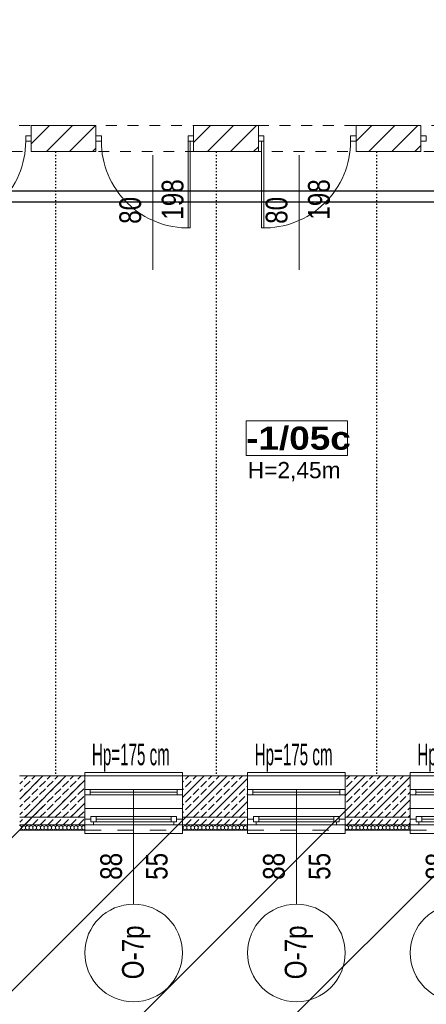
# Model space of a CAD drawing. Header units: centimetres. Extents: x -25180 to 41165, y 25463 to 74870.
# Tile 24 of 182: x -730 to -355, y 32800 to 33708. Entities that reach past the tile are written whole.
import ezdxf

# ---------------------------------------------------------------- set-up
doc = ezdxf.new("R2010")
doc.units = ezdxf.units.CM
doc.header["$MEASUREMENT"] = 0
for name, pattern in [('1 LINIA PRZERYWANA', [30, 15, -15]), ('ACAD_ISO03W100', [3, 1.2, -1.8]), ('Dashed-002', [20, 10, -10])]:
    doc.linetypes.add(name, pattern=pattern)
for name, color, linetype in [('410-Fundamenty', 7, 'Continuous'), ('__PROJEKTOWANE', 8, 'Continuous'), ('L1', 8, 'Continuous'), ('MF-NR', 8, 'Continuous'), ('MF_AREA_BLOCK', 8, 'Continuous'), ('MF_KRESKOWANIE', 8, 'Continuous'), ('MF_NR', 8, 'Continuous'), ('MF_OKNA', 8, 'Continuous'), ('MF_OKNA opisy', 8, 'Continuous'), ('MF_OPISY', 8, 'Continuous'), ('MF_przerywana', 8, 'Continuous'), ('MF_SCIANY_DZIAL', 8, 'Continuous'), ('MF_WIDOK', 8, 'Continuous')]:
    doc.layers.add(name, color=color, linetype=linetype)
doc.layers.add('MF_S co powrót', color=8, linetype='Continuous', lineweight=30)
doc.layers.add('MF_S co zasilanie', color=8, linetype='Continuous', lineweight=30)
doc.styles.add('GENERATED_STYLE_2', font='txt')
doc.styles.add('GENERATED_STYLE_6', font='txt')
pattern_1 = [(45, (5580623.814, 4463568.863), (-10.606601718, 10.606601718), [])]
pattern_2 = [(90, (5580623.814, 4463568.863), (-3.4641016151, 0), [2, -4]), (90, (5580622.082, 4463571.863), (-3.4641016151, 0), [2, -4]), (150, (5580623.814, 4463570.863), (1.7320508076, 3), [2, -4]), (150, (5580620.3498, 4463570.863), (1.7320508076, 3), [2, -4]), (210, (5580623.814, 4463568.863), (-1.7320508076, 3), [2, -4]), (210, (5580620.3498, 4463568.863), (-1.7320508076, 3), [2, -4])]
pattern_3 = [(45, (5580623.814, 4463568.863), (-7.071067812, 7.071067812), [7.5, -2.5]), (45, (5580623.814, 4463575.934), (-7.071067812, 7.071067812), [7.5, -2.5])]

# ---------------------------------------------------------------- blocks, each defined once
blk = doc.blocks.new('Okno 21')
at = {"layer": '410-Fundamenty', "color": 5, "linetype": 'Continuous', "lineweight": 13}
for p, q in [((-45, 40), (-45, 43)), ((-45, 43), (45, 43)), ((45, 43), (45, 40)), ((-45, 0), (-39.5, 0)), ((-39.5, 2.5), (-34.5, 2.5)), ((-39.5, -2.5), (-39.5, 2.5)), ((-39.5, 0), (-39.5, -2.5)), ((-34.5, 2.5), (34.5, 2.5)), ((-34.5, 2.5), (-34.5, -2.5)), ((-34.5, 2.5), (34.5, 2.5)), ((-34.5, 0), (34.5, 0)), ((34.5, -2.5), (34.5, 2.5)), ((34.5, 2.5), (39.5, 2.5)), ((39.5, 2.5), (39.5, -2.5)), ((39.5, -2.5), (39.5, 0)), ((39.5, 0), (45, 0)), ((-37, -5), (-45, -5)), ((-39.5, -2.5), (-37, -2.5)), ((-34.5, -2.5), (-39.5, -2.5)), ((-37, -2.5), (-37, -5)), ((37, -5), (-37, -5)), ((34.5, -2.5), (-34.5, -2.5)), ((39.5, -2.5), (34.5, -2.5)), ((37, -5), (37, -2.5)), ((37, -2.5), (39.5, -2.5)), ((45, -5), (37, -5)), ((-45, -10), (-45, -13)), ((-45, -13), (45, -13)), ((45, -13), (45, -10))]:
    blk.add_line(p, q, dxfattribs=at)
at = {"layer": '410-Fundamenty', "color": 5, "linetype": '1 LINIA PRZERYWANA', "lineweight": 13}
for p, q in [((-45, 40), (45, 40)), ((-45, -10), (45, -10))]:
    blk.add_line(p, q, dxfattribs=at)
at = {"layer": '410-Fundamenty', "color": 7, "linetype": 'Continuous', "lineweight": 13}
for p, q in [((-45, 15), (-45, 40)), ((45, 15), (45, 40)), ((-45, 10), (-45, 15)), ((-45, 0), (-45, 10)), ((45, 10), (45, 15)), ((45, 0), (45, 10)), ((-45, -5), (-45, 0)), ((-45, -5), (-45, 0)), ((45, -5), (45, 0)), ((45, -5), (45, 0)), ((-45, -10), (-45, -5)), ((45, -10), (45, -5))]:
    blk.add_line(p, q, dxfattribs=at)

msp = doc.modelspace()

# ---------------------------------------------------------------- hatches: boundary and pattern name
at = {"layer": '410-Fundamenty', "linetype": 'Continuous', "lineweight": 0, "true_color": 0x000000}
h = msp.add_hatch(dxfattribs=at)
h.set_pattern_fill('beton', color=18, style=0, pattern_type=2)
h.set_pattern_definition(pattern_3)
h.paths.add_polyline_path([(-729.78317, 32985.53998), (-669.78318, 32985.53998), (-669.78318, 33010.54), (-729.78317, 33010.54)])
h = msp.add_hatch(dxfattribs=at)
h.set_pattern_fill('beton', color=18, style=0, pattern_type=2)
h.set_pattern_definition(pattern_3)
h.paths.add_polyline_path([(-579.78318, 32985.53998), (-519.78318, 32985.53998), (-519.78318, 33010.54), (-579.78318, 33010.54)])
h = msp.add_hatch(dxfattribs=at)
h.set_pattern_fill('beton', color=18, style=0, pattern_type=2)
h.set_pattern_definition(pattern_3)
h.paths.add_polyline_path([(-429.78318, 32985.53999), (-369.78318, 32985.53999), (-369.78318, 33010.53999), (-429.78318, 33010.54)])
h = msp.add_hatch(dxfattribs=at)
h.set_pattern_fill('beton', color=18, style=0, pattern_type=2)
h.set_pattern_definition(pattern_3)
h.paths.add_polyline_path([(-729.78318, 32980.54), (-669.78318, 32980.54), (-669.78318, 32985.54), (-729.78318, 32985.54)])
h = msp.add_hatch(dxfattribs=at)
h.set_pattern_fill('beton', color=18, style=0, pattern_type=2)
h.set_pattern_definition(pattern_3)
h.paths.add_polyline_path([(-729.78318, 32965.53999), (-669.78318, 32965.53999), (-669.78318, 32980.54), (-729.78318, 32980.54)])
h = msp.add_hatch(dxfattribs=at)
h.set_pattern_fill('beton', color=18, style=0, pattern_type=2)
h.set_pattern_definition(pattern_3)
h.paths.add_polyline_path([(-579.78318, 32980.54), (-519.78318, 32980.54), (-519.78318, 32985.54), (-579.78318, 32985.54)])
h = msp.add_hatch(dxfattribs=at)
h.set_pattern_fill('beton', color=18, style=0, pattern_type=2)
h.set_pattern_definition(pattern_3)
h.paths.add_polyline_path([(-579.78318, 32965.53999), (-519.78318, 32965.53999), (-519.78318, 32980.54001), (-579.78318, 32980.54001)])
h = msp.add_hatch(dxfattribs=at)
h.set_pattern_fill('beton', color=18, style=0, pattern_type=2)
h.set_pattern_definition(pattern_3)
h.paths.add_polyline_path([(-429.78319, 32965.53999), (-369.78318, 32965.53999), (-369.78318, 32980.54), (-429.78319, 32980.54)])
h = msp.add_hatch(dxfattribs=at)
h.set_pattern_fill('beton', color=18, style=0, pattern_type=2)
h.set_pattern_definition(pattern_3)
h.paths.add_polyline_path([(-429.78318, 32980.54), (-369.78318, 32980.54), (-369.78318, 32985.54), (-429.78318, 32985.54)])
h = msp.add_hatch(dxfattribs=at)
h.set_pattern_fill('Styropian', color=18, style=0, pattern_type=2)
h.set_pattern_definition(pattern_2)
h.paths.add_polyline_path([(-729.78318, 32960.53999), (-669.78318, 32960.53999), (-669.78318, 32965.54), (-729.78318, 32965.54)])
h = msp.add_hatch(dxfattribs=at)
h.set_pattern_fill('Styropian', color=18, style=0, pattern_type=2)
h.set_pattern_definition(pattern_2)
h.paths.add_polyline_path([(-579.78318, 32965.54001), (-579.78318, 32960.53999), (-519.78318, 32960.53999), (-519.78318, 32965.54001)])
h = msp.add_hatch(dxfattribs=at)
h.set_pattern_fill('Styropian', color=18, style=0, pattern_type=2)
h.set_pattern_definition(pattern_2)
h.paths.add_polyline_path([(-429.78318, 32960.53999), (-369.78318, 32960.53999), (-369.78318, 32965.54001), (-429.78318, 32965.54001)])
at = {"layer": '__PROJEKTOWANE', "linetype": 'Continuous', "lineweight": 13}
h = msp.add_hatch(dxfattribs=at)
h.set_pattern_fill('Bloczki_ceramiczne_kopia_43', color=0, style=0, pattern_type=2)
h.set_pattern_definition([(45, (5580623.81, 4463568.86), (-70.7106781, 70.7106781), [])])
h.paths.add_polyline_path([(1738.21687, 31807.53999), (2038.21687, 31807.53999), (2038.21687, 33000.53999), (1757.21687, 33000.53999), (1757.21687, 33896.58646), (2117.31533, 33896.58646), (2115.39473, 33357.53999), (2395.21687, 33357.53999), (2395.21687, 31450.53999), (2095.21687, 31450.53999), (2095.21687, 30949.53999), (156.21687, 30949.53999), (156.21687, 31750.53999), (-142.74606, 31750.53999), (-143.76681, 32636.73579), (-1529.61519, 32636.66948), (-1529.61519, 32982.53999), (213.21687, 32982.53999), (213.21687, 32107.53999), (513.21687, 32107.53999), (513.21687, 31306.53999), (1738.21687, 31306.53999)])
at = {"layer": 'MF_KRESKOWANIE', "linetype": 'Continuous', "lineweight": 13}
h = msp.add_hatch(dxfattribs=at)
h.set_pattern_fill('bloczki_ceramiczne', color=250, style=0, pattern_type=2)
h.set_pattern_definition(pattern_1)
h.paths.add_polyline_path([(-659.53316, 33586.53999), (-659.53316, 33610.53999), (-719.28317, 33610.53999), (-719.28317, 33586.53999)])
h = msp.add_hatch(dxfattribs=at)
h.set_pattern_fill('bloczki_ceramiczne', color=250, style=0, pattern_type=2)
h.set_pattern_definition(pattern_1)
h.paths.add_polyline_path([(-569.53316, 33610.53999), (-569.53316, 33586.53999), (-509.78316, 33586.53999), (-509.78316, 33610.53999)])
h = msp.add_hatch(dxfattribs=at)
h.set_pattern_fill('bloczki_ceramiczne', color=250, style=0, pattern_type=2)
h.set_pattern_definition(pattern_1)
h.paths.add_polyline_path([(-360.03315, 33586.53999), (-360.03315, 33610.53999), (-419.78316, 33610.53999), (-419.78316, 33586.53999)])
h = msp.add_hatch(dxfattribs=at)
h.set_pattern_fill('bloczki_ceramiczne', color=250, style=0, pattern_type=2)
h.set_pattern_definition(pattern_1)
h.paths.add_polyline_path([(-729.78318, 33010.53976), (-729.78318, 32972.53976), (-669.78318, 32972.53972), (-669.78318, 33010.53972), (-714.78318, 33010.53995), (-696.78317, 33010.53999), (-696.78317, 33010.54114), (-714.78318, 33010.54111)])
h = msp.add_hatch(dxfattribs=at)
h.set_pattern_fill('bloczki_ceramiczne', color=250, style=0, pattern_type=2)
h.set_pattern_definition(pattern_1)
h.paths.add_polyline_path([(-579.78318, 33010.53976), (-579.78318, 32972.53976), (-519.78318, 32972.53972), (-519.78318, 33010.53972), (-564.78318, 33010.53995), (-548.78316, 33010.53999), (-548.78316, 33010.54132), (-564.78318, 33010.5413)])
h = msp.add_hatch(dxfattribs=at)
h.set_pattern_fill('bloczki_ceramiczne', color=250, style=0, pattern_type=2)
h.set_pattern_definition(pattern_1)
h.paths.add_polyline_path([(-429.78318, 33010.53976), (-429.78318, 32972.53976), (-369.78318, 32972.53972), (-369.78318, 33010.53972), (-414.78318, 33010.53995), (-400.78315, 33010.54001), (-400.78315, 33010.54151), (-414.78318, 33010.54149)])

# ---------------------------------------------------------------- linework, layer by layer
at = {"layer": '410-Fundamenty', "color": 7, "linetype": 'Continuous', "lineweight": 13}
for p, q in [((-669.78318, 32985.53999), (-669.78318, 33010.53999)), ((-579.78318, 32985.53999), (-579.78318, 33010.53999)), ((-519.78318, 32985.53999), (-519.78318, 33010.53999)), ((-429.78318, 32985.53999), (-429.78318, 33010.53999)), ((-369.78318, 32985.53999), (-369.78318, 33010.53999)), ((-669.78318, 32980.53999), (-669.78318, 32985.53999)), ((-669.78318, 32970.53999), (-669.78318, 32980.53999)), ((-579.78318, 32980.53999), (-579.78318, 32985.53999)), ((-579.78318, 32970.53999), (-579.78318, 32980.53999)), ((-519.78318, 32980.53999), (-519.78318, 32985.53999)), ((-519.78318, 32970.53999), (-519.78318, 32980.53999)), ((-429.78318, 32980.53999), (-429.78318, 32985.53999)), ((-429.78318, 32970.53999), (-429.78318, 32980.53999)), ((-369.78318, 32980.53999), (-369.78318, 32985.53999)), ((-369.78318, 32970.53999), (-369.78318, 32980.53999)), ((-729.78318, 32965.54), (-669.78318, 32965.54)), ((-669.78318, 32965.53999), (-669.78318, 32970.53999)), ((-669.78318, 32960.53999), (-669.78318, 32965.53999)), ((-579.78318, 32965.53999), (-579.78318, 32970.53999)), ((-579.78318, 32965.54001), (-519.78318, 32965.54001)), ((-579.78318, 32960.53999), (-579.78318, 32965.53999)), ((-519.78318, 32965.53999), (-519.78318, 32970.53999)), ((-519.78318, 32960.53999), (-519.78318, 32965.53999)), ((-429.78318, 32965.53999), (-429.78318, 32970.53999)), ((-429.78318, 32965.54001), (-369.78318, 32965.54001)), ((-429.78318, 32960.53999), (-429.78318, 32965.53999)), ((-369.78318, 32965.53999), (-369.78318, 32970.53999)), ((-369.78318, 32960.53999), (-369.78318, 32965.53999))]:
    msp.add_line(p, q, dxfattribs=at)
at = {"layer": '410-Fundamenty', "color": 7, "linetype": 'Continuous', "lineweight": 13, "flags": 128}
for points in [[(-669.78318, 33010.53999), (-729.78318, 33010.53999)], [(-519.78318, 33010.53999), (-579.78318, 33010.53999)], [(-369.78318, 33010.53999), (-429.78318, 33010.53999)], [(-729.78318, 32960.53999), (-669.78318, 32960.53999)], [(-579.78318, 32960.53999), (-519.78318, 32960.53999)], [(-429.78318, 32960.53999), (-369.78318, 32960.53999)]]:
    msp.add_lwpolyline(points, dxfattribs=at)
at = {"layer": 'L1', "color": 7, "linetype": 'Continuous', "lineweight": 13}
for p, q in [((-659.53316, 33610.53999), (-719.28317, 33610.53999)), ((-719.28317, 33610.53999), (-719.28317, 33586.53999)), ((-659.53316, 33586.53999), (-659.53316, 33610.53999)), ((-509.78316, 33610.53999), (-569.53316, 33610.53999)), ((-569.53316, 33610.53999), (-569.53316, 33586.53999)), ((-509.78316, 33586.53999), (-509.78316, 33610.53999)), ((-419.78316, 33610.53999), (-419.78316, 33586.53999)), ((-360.03315, 33610.53999), (-419.78316, 33610.53999)), ((-360.03315, 33586.53999), (-360.03315, 33610.53999)), ((-719.28317, 33586.53999), (-659.53316, 33586.53999)), ((-569.53316, 33586.53999), (-509.78316, 33586.53999)), ((-419.78316, 33586.53999), (-360.03315, 33586.53999)), ((-729.78318, 33010.54017), (-684.78318, 33010.54017)), ((-714.78318, 33010.54111), (-684.78318, 33010.54115)), ((-684.78318, 33010.54017), (-714.78318, 33010.54017)), ((-714.78318, 33010.53999), (-684.78318, 33010.53999)), ((-669.78318, 33010.53972), (-714.78318, 33010.53995)), ((-714.78318, 33010.53977), (-684.78318, 33010.53977)), ((-669.78318, 33010.53972), (-669.78318, 32972.53972)), ((-579.78318, 33010.54017), (-534.78318, 33010.54017)), ((-579.78318, 33010.53976), (-579.78318, 32972.53976)), ((-564.78318, 33010.5413), (-534.78318, 33010.54134)), ((-534.78318, 33010.54017), (-564.78318, 33010.54017)), ((-564.78318, 33010.53999), (-534.78318, 33010.53999)), ((-519.78318, 33010.53972), (-564.78318, 33010.53995)), ((-564.78318, 33010.53977), (-534.78318, 33010.53977)), ((-519.78318, 33010.53972), (-519.78318, 32972.53972)), ((-429.78318, 33010.54017), (-384.78318, 33010.54017)), ((-429.78318, 33010.53976), (-429.78318, 32972.53976)), ((-414.7832, 33010.53999), (-384.78318, 33010.53999)), ((-414.78318, 33010.54149), (-384.78318, 33010.54153)), ((-384.78318, 33010.54017), (-414.78318, 33010.54017)), ((-414.78318, 33010.53999), (-384.78318, 33010.54003)), ((-369.78318, 33010.53972), (-414.78318, 33010.53995)), ((-414.78318, 33010.53977), (-384.78318, 33010.53977)), ((-384.78318, 33010.53774), (-414.78318, 33010.53774)), ((-369.78318, 33010.53972), (-369.78318, 32972.53972)), ((-729.78318, 32972.53976), (-669.78318, 32972.53972)), ((-714.78318, 32972.54017), (-684.78318, 32972.54017)), ((-714.78318, 32972.53999), (-684.78318, 32972.53999)), ((-714.78318, 32972.53999), (-684.78318, 32972.53999)), ((-714.78318, 32972.53977), (-684.78318, 32972.53977)), ((-714.78318, 32972.53977), (-684.78318, 32972.53977)), ((-579.78318, 32972.53976), (-519.78318, 32972.53972)), ((-564.78318, 32972.54017), (-534.78318, 32972.54017)), ((-564.78318, 32972.53999), (-534.78318, 32972.53999)), ((-564.78318, 32972.53999), (-534.78318, 32972.53999)), ((-564.78318, 32972.53977), (-534.78318, 32972.53977)), ((-564.78318, 32972.53977), (-534.78318, 32972.53977)), ((-429.78318, 32972.53976), (-369.78318, 32972.53972)), ((-414.78318, 32972.54017), (-384.78318, 32972.54017)), ((-414.78318, 32972.53999), (-384.78318, 32972.53999)), ((-414.78318, 32972.53999), (-384.78318, 32972.53999)), ((-414.78318, 32972.53977), (-384.78318, 32972.53977)), ((-414.78318, 32972.53977), (-384.78318, 32972.53977)), ((-414.78318, 32972.53774), (-384.78318, 32972.53774)), ((-414.78318, 32972.53756), (-384.78318, 32972.53756))]:
    msp.add_line(p, q, dxfattribs=at)
at = {"layer": 'MF-NR', "color": 7, "linetype": 'Continuous', "lineweight": 13}
for p, q in [((-520.94157, 33337.94528), (-427.60523, 33337.94528)), ((-520.94157, 33306.05153), (-520.94157, 33337.94528)), ((-427.60523, 33337.94528), (-427.60523, 33306.05153))]:
    msp.add_line(p, q, dxfattribs=at)
at = {"layer": 'MF-NR', "color": 7, "linetype": 'Continuous', "lineweight": 13, "flags": 128}
msp.add_lwpolyline([(-427.60523, 33306.05153), (-520.94157, 33306.05153)], dxfattribs=at)
at = {"layer": 'MF_AREA_BLOCK', "color": 7, "linetype": 'Continuous', "lineweight": 13}
msp.add_line((-427.60523, 33337.94528), (-429.10228, 33337.94528), dxfattribs=at)
at = {"layer": 'MF_OKNA', "color": 7, "linetype": 'Continuous', "lineweight": 13}
for p, q in [((-719.28317, 33601.03999), (-724.28317, 33601.03999)), ((-724.28317, 33601.03999), (-724.28317, 33596.03999)), ((-719.28317, 33598.53999), (-719.28317, 33601.03999)), ((-659.53316, 33598.53999), (-659.53316, 33601.03999)), ((-659.53316, 33601.03999), (-654.53316, 33601.03999)), ((-654.53316, 33601.03999), (-654.53316, 33596.03999)), ((-569.53316, 33601.03999), (-574.53316, 33601.03999)), ((-574.53316, 33601.03999), (-574.53316, 33596.03999)), ((-569.53316, 33598.53999), (-569.53316, 33601.03999)), ((-509.78316, 33598.53999), (-509.78316, 33601.03999)), ((-509.78316, 33601.03999), (-504.78316, 33601.03999)), ((-504.78316, 33601.03999), (-504.78316, 33596.03999)), ((-419.78316, 33601.03999), (-424.78316, 33601.03999)), ((-424.78316, 33601.03999), (-424.78316, 33596.03999)), ((-419.78316, 33598.53999), (-419.78316, 33601.03999)), ((-360.03315, 33598.53999), (-360.03315, 33601.03999)), ((-360.03315, 33601.03999), (-355.03315, 33601.03999)), ((-355.03315, 33601.03999), (-355.03315, 33596.03999)), ((-724.28317, 33596.03999), (-719.28317, 33596.03999)), ((-654.53316, 33596.03999), (-659.53316, 33596.03999)), ((-574.53316, 33596.03999), (-569.53316, 33596.03999)), ((-574.53316, 33596.03999), (-574.53316, 33516.03999)), ((-572.53316, 33596.03999), (-572.53316, 33516.065)), ((-504.78316, 33596.03999), (-509.78316, 33596.03999)), ((-506.78316, 33596.03999), (-506.78316, 33516.065)), ((-504.78316, 33596.03999), (-504.78316, 33516.03999)), ((-424.78316, 33596.03999), (-419.78316, 33596.03999)), ((-355.03315, 33596.03999), (-360.03315, 33596.03999)), ((-607.10532, 33477.34154), (-607.10532, 33583.14766)), ((-472.211, 33477.34154), (-472.211, 33583.14766)), ((-669.78318, 33010.54017), (-579.78318, 33010.54017)), ((-519.78318, 33010.54017), (-429.78318, 33010.54017)), ((-369.78318, 33010.54003), (-279.78318, 33010.54003)), ((-664.78318, 32998.04017), (-669.78318, 32998.04017)), ((-669.78318, 32998.04017), (-669.78318, 32993.04017)), ((-669.78318, 32995.54017), (-669.78318, 32993.04017)), ((-669.78318, 32993.04017), (-664.78318, 32993.04017)), ((-664.78318, 32993.04017), (-664.78318, 32998.04017)), ((-664.78318, 32998.04017), (-584.78318, 32998.04017)), ((-584.78318, 32995.54017), (-664.78318, 32995.54017)), ((-664.78318, 32993.04017), (-584.78318, 32993.04017)), ((-584.78318, 32993.04017), (-584.78318, 32998.04017)), ((-584.78318, 32998.04017), (-579.78318, 32998.04017)), ((-579.78318, 32993.04017), (-584.78318, 32993.04017)), ((-579.78318, 32998.04017), (-579.78318, 32993.04017)), ((-579.78318, 32995.54017), (-579.78318, 32993.04017)), ((-514.78318, 32998.04017), (-519.78318, 32998.04017)), ((-519.78318, 32998.04017), (-519.78318, 32993.04017)), ((-519.78318, 32995.54017), (-519.78318, 32993.04017)), ((-519.78318, 32993.04017), (-514.78318, 32993.04017)), ((-514.78318, 32993.04017), (-514.78318, 32998.04017)), ((-514.78318, 32998.04017), (-434.78318, 32998.04017)), ((-434.78318, 32995.54017), (-514.78318, 32995.54017)), ((-514.78318, 32993.04017), (-434.78318, 32993.04017)), ((-434.78318, 32993.04017), (-434.78318, 32998.04017)), ((-434.78318, 32998.04017), (-429.78318, 32998.04017)), ((-429.78318, 32993.04017), (-434.78318, 32993.04017)), ((-429.78318, 32998.04017), (-429.78318, 32993.04017)), ((-429.78318, 32995.54017), (-429.78318, 32993.04017)), ((-364.78318, 32998.04003), (-369.78318, 32998.04003)), ((-369.78318, 32998.04003), (-369.78318, 32993.04003)), ((-369.78318, 32995.54003), (-369.78318, 32993.04003)), ((-369.78318, 32993.04003), (-364.78318, 32993.04003)), ((-364.78318, 32993.04003), (-364.78318, 32998.04003)), ((-364.78318, 32998.04003), (-284.78318, 32998.04003)), ((-284.78318, 32995.54003), (-364.78318, 32995.54003)), ((-364.78318, 32993.04003), (-284.78318, 32993.04003)), ((-669.78318, 32980.54017), (-579.78318, 32980.54017)), ((-519.78318, 32980.54017), (-429.78318, 32980.54017)), ((-369.78318, 32980.54003), (-279.78318, 32980.54003))]:
    msp.add_line(p, q, dxfattribs=at)
for centre, start, end in [((-804.28317, 33596.03999), 268.56745626, 0), ((-574.53316, 33596.03999), 180, 271.43254374), ((-504.78316, 33596.03999), 268.56745626, 0)]:
    msp.add_arc(centre, 80, start, end, dxfattribs=at)
at = {"layer": 'MF_OKNA opisy', "color": 7, "linetype": 'Continuous', "lineweight": 13}
for p, q in [((-624.78318, 32998.04017), (-624.78318, 32892.23405)), ((-474.78318, 32998.04017), (-474.78318, 32892.23405))]:
    msp.add_line(p, q, dxfattribs=at)
for centre in [(-624.78318, 32847.23405), (-474.78318, 32847.23405), (-324.78318, 32847.23391)]:
    msp.add_circle(centre, 45, dxfattribs=at)
at = {"layer": 'MF_przerywana', "color": 7, "linetype": 'Dashed-002', "lineweight": 13, "flags": 128}
msp.add_lwpolyline([(-1570.28319, 33610.53999), (179.21687, 33610.53999), (179.21687, 33586.53999), (-1570.28319, 33586.53999)], close=True, dxfattribs=at)
at = {"layer": 'MF_S co powrót'}
msp.add_lwpolyline([(-3193.97535, 33550.30193), (270.74231, 33550.30193), (270.74231, 33343.68598), (1680.2185, 33343.68598), (1680.2185, 33976.21641), (2893.09193, 33976.21641), (2893.09193, 36016.75896), (2949.02723, 36016.75896)], dxfattribs=at)
at = {"layer": 'MF_S co zasilanie'}
msp.add_lwpolyline([(-3179.8786, 30365.89938), (-3179.8786, 33540.22862), (259.89756, 33540.22862), (259.89756, 33334.70628), (1691.82569, 33334.70628), (1691.82569, 33964.47424), (2908.53368, 33964.47424), (2908.53368, 36020.9304)], dxfattribs=at)
at = {"layer": 'MF_SCIANY_DZIAL', "color": 8, "linetype": 'ACAD_ISO03W100', "lineweight": 25}
for p, q in [((-696.78317, 33586.53999), (-696.78317, 33010.53999)), ((-548.78316, 33586.53999), (-548.78316, 33010.53999)), ((-400.78315, 33586.53999), (-400.78315, 33010.53999))]:
    msp.add_line(p, q, dxfattribs=at)
at = {"layer": 'MF_WIDOK', "color": 5, "linetype": 'Continuous', "lineweight": 15, "flags": 128}
msp.add_lwpolyline([(-520.94157, 33337.94528), (-427.60523, 33337.94528), (-427.60523, 33306.05153), (-520.94157, 33306.05153)], close=True, dxfattribs=at)

# ---------------------------------------------------------------- block references
at = {"layer": '410-Fundamenty', "color": 7, "linetype": 'Continuous', "lineweight": 13, "zscale": 100}
for p in [(-624.78318, 32970.53999), (-474.78318, 32970.53999), (-324.78318, 32970.53999)]:
    msp.add_blockref('Okno 21', p, dxfattribs=at)

# ---------------------------------------------------------------- texts
at = {"layer": 'MF_NR', "color": 7, "linetype": 'Continuous', "lineweight": 13, "insert": (-521.03401, 33310.82293), "char_height": 21.2625, "attachment_point": 7, "style": 'GENERATED_STYLE_6'}
msp.add_mtext('\\A1;{\\pql;\\fArial Black|b0|i0|c238|p38;-1/05c}', dxfattribs=at)
at = {"layer": 'MF_OKNA', "color": 7, "linetype": 'Continuous', "lineweight": 13, "char_height": 20, "attachment_point": 4, "rotation": 90, "style": 'GENERATED_STYLE_2'}
for s, insert in [('\\A1;{\\W0.800000x;\\pql;\\fArial|b0|i0|c238|p38;198}', (-588.76819, 33523.64381)), ('\\A1;{\\W0.800000x;\\pql;\\fArial|b0|i0|c238|p38;198}', (-453.87387, 33523.64381)), ('\\A1;{\\W0.800000x;\\pql;\\fArial|b0|i0|c238|p38;80}', (-627.79473, 33519.80204)), ('\\A1;{\\W0.800000x;\\pql;\\fArial|b0|i0|c238|p38;80}', (-492.90042, 33519.80204))]:
    msp.add_mtext(s, dxfattribs=dict(at, insert=insert))
at = {"layer": 'MF_OKNA opisy', "color": 7, "linetype": 'Continuous', "lineweight": 13, "char_height": 20, "attachment_point": 4, "style": 'GENERATED_STYLE_2'}
for insert in [(-663.26059, 33027.34266), (-513.26059, 33027.34266), (-363.26059, 33027.34252)]:
    msp.add_mtext('\\A1;{\\W0.500000x;\\pql;\\fArial|b0|i0|c238|p38;Hp=175 cm}', dxfattribs=dict(at, insert=insert))
at = {"layer": 'MF_OKNA opisy', "color": 7, "linetype": 'Continuous', "lineweight": 13, "char_height": 20, "attachment_point": 4, "rotation": 90, "style": 'GENERATED_STYLE_2'}
for s, insert in [('\\A1;{\\W0.800000x;\\pql;\\fArial|b0|i0|c238|p38;88}', (-645.38147, 32914.64345)), ('\\A1;{\\W0.800000x;\\pql;\\fArial|b0|i0|c238|p38;55}', (-603.38147, 32914.64345)), ('\\A1;{\\W0.800000x;\\pql;\\fArial|b0|i0|c238|p38;88}', (-495.38147, 32914.64345)), ('\\A1;{\\W0.800000x;\\pql;\\fArial|b0|i0|c238|p38;55}', (-453.38147, 32914.64345)), ('\\A1;{\\W0.800000x;\\pql;\\fArial|b0|i0|c238|p38;88}', (-345.38147, 32914.64331)), ('\\A1;{\\W0.800000x;\\pql;\\fArial|b0|i0|c238|p38;O-7p}', (-622.45397, 32822.90448)), ('\\A1;{\\W0.800000x;\\pql;\\fArial|b0|i0|c238|p38;O-7p}', (-472.45397, 32822.90448))]:
    msp.add_mtext(s, dxfattribs=dict(at, insert=insert))
at = {"layer": 'MF_OPISY', "color": 7, "linetype": 'Continuous', "lineweight": 13, "insert": (-476.83917, 33300.11035), "char_height": 15, "attachment_point": 2, "style": 'GENERATED_STYLE_2'}
msp.add_mtext('\\A1;{\\pqc;\\fArial|b0|i0|c238|p38;H=2,45m}', dxfattribs=at)

doc.saveas('drawing.dxf')
